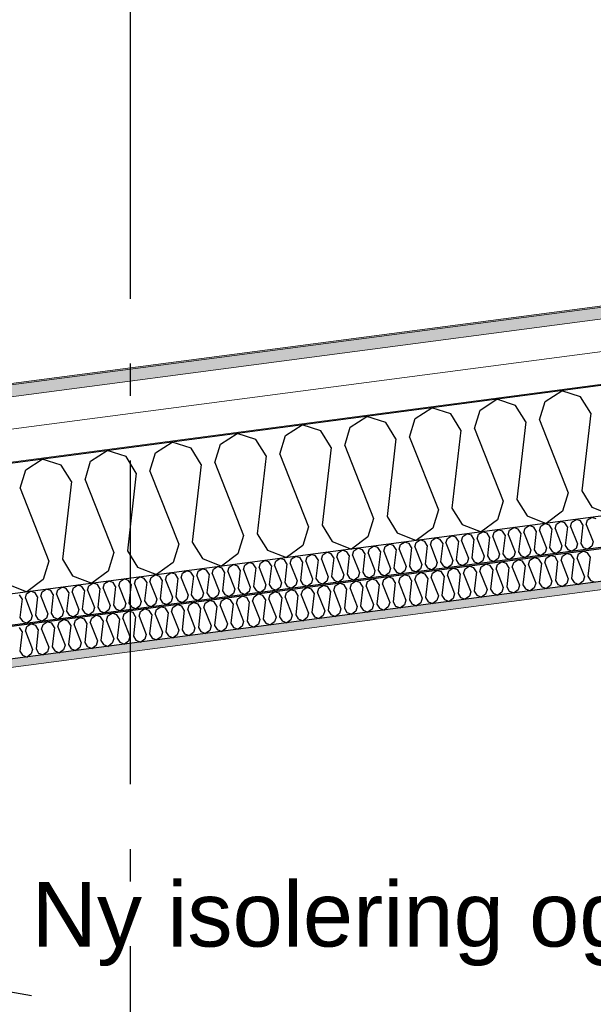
# Model space of a CAD drawing. Header units: millimetres. Extents: x -78869 to -55226, y -2070 to 13065.
# Tile 64 of 74: x -65244 to -64357, y 10025 to 11546. Entities that reach past the tile are written whole.
import ezdxf
from ezdxf.enums import TextEntityAlignment as Align

# ---------------------------------------------------------------- set-up
doc = ezdxf.new("R2010")
doc.units = ezdxf.units.MM
doc.header["$LTSCALE"] = 0.5
doc.header["$MEASUREMENT"] = 0
doc.linetypes.add('Akselinje', pattern=[1500, 1000, -200, 100, -200])
doc.linetypes.add('PLINE', pattern=[0])
doc.layers.add('236- Innvendig kledning og overflate(Nye konstruksjoner)', color=7, linetype='Continuous', lineweight=0)
doc.layers.add('262- Taktekking(Nye konstruksjoner)', color=7, linetype='Continuous', lineweight=0)
for name, color, linetype in [('256- Faste himlinger og overflatebehandling (Skravur)(Nye konstruksjoner)', 7, 'Continuous'), ('256- Faste himlinger og overflatebehandling(Nye konstruksjoner)', 7, 'Continuous'), ('261- Primærkonstruksjon (tak)', 7, 'Continuous'), ('261- Primærkonstruksjon (tak) (Skravur)', 7, 'Continuous'), ('262- Taktekking (Skravur)(Nye konstruksjoner)', 7, 'Continuous'), ('82-- Modullinjer', 7, 'Continuous'), ('832- Tekst bygning(Nye konstruksjoner)', 7, 'Continuous')]:
    doc.layers.add(name, color=color, linetype=linetype)
doc.styles.add('GENERATED_STYLE_1', font='arial.ttf')
doc.styles.add('GENERATED_STYLE_3', font='arial.ttf')
doc.dimstyles.new('GENERATED_STYLE__2', dxfattribs={"dimtxt": 0.18, "dimasz": 182.4, "dimexe": 0.18, "dimexo": 0.0625, "dimgap": 0, "dimtad": 0, "dimtih": 1, "dimtoh": 1, "dimdec": 4, "dimzin": 0, "dimdsep": 46, "dimcen": 0.09, "dimadec": 0, "dimazin": 0, "dimtfac": 1, "dimtdec": 4, "dimtmove": 0, "dimatfit": 3, "dimldrblk": 'ARROWHEAD_5', "dimfxl": 1, "dimtolj": 1, "dimtzin": 0, "dimarcsym": 0})

# ---------------------------------------------------------------- blocks, each defined once
blk = doc.blocks.new('*X5')
at = {"layer": '261- Primærkonstruksjon (tak) (Skravur)', "linetype": 'PLINE'}
for p, q in [((-64432, 10955.9), (-64406.3, 10972.5)), ((-64377.2, 10963.1), (-64406.3, 10972.5)), ((-64532.3, 10942.7), (-64506.6, 10959.3)), ((-64477.5, 10949.9), (-64506.6, 10959.3)), ((-64461.8, 10924.7), (-64477.5, 10949.9)), ((-64440.7, 10927.4), (-64432, 10955.9)), ((-64361.4, 10937.9), (-64377.2, 10963.1)), ((-64632.6, 10929.5), (-64606.9, 10946.1)), ((-64577.8, 10936.7), (-64606.9, 10946.1)), ((-64562.1, 10911.5), (-64577.8, 10936.7)), ((-64541, 10914.2), (-64532.3, 10942.7)), ((-64361.4, 10937.9), (-64375.2, 10817.7)), ((-64833.2, 10903.1), (-64807.5, 10919.7)), ((-64778.4, 10910.3), (-64807.5, 10919.7)), ((-64732.9, 10916.3), (-64707.2, 10932.9)), ((-64678.1, 10923.5), (-64707.2, 10932.9)), ((-64662.4, 10898.3), (-64678.1, 10923.5)), ((-64641.3, 10901), (-64632.6, 10929.5)), ((-64461.8, 10924.7), (-64475.5, 10804.5)), ((-64440.7, 10927.4), (-64396.3, 10815)), ((-64933.5, 10889.9), (-64907.8, 10906.5)), ((-64878.7, 10897.1), (-64907.8, 10906.5)), ((-64762.7, 10885), (-64778.4, 10910.3)), ((-64741.6, 10887.8), (-64732.9, 10916.3)), ((-64562.1, 10911.5), (-64575.8, 10791.3)), ((-64541, 10914.2), (-64496.6, 10801.7)), ((-65033.8, 10876.7), (-65008.1, 10893.2)), ((-64979, 10883.9), (-65008.1, 10893.2)), ((-64942.2, 10861.4), (-64933.5, 10889.9)), ((-64863, 10871.8), (-64878.7, 10897.1)), ((-64841.9, 10874.6), (-64833.2, 10903.1)), ((-64662.4, 10898.3), (-64676.1, 10778.1)), ((-64641.3, 10901), (-64596.9, 10788.5)), ((-65134.1, 10863.5), (-65108.5, 10880)), ((-65079.4, 10870.7), (-65108.5, 10880)), ((-65042.5, 10848.2), (-65033.8, 10876.7)), ((-64963.3, 10858.6), (-64979, 10883.9)), ((-64841.9, 10874.6), (-64797.5, 10762.1)), ((-64762.7, 10885), (-64776.4, 10764.9)), ((-64741.6, 10887.8), (-64697.2, 10775.3)), ((-65234.4, 10850.3), (-65208.8, 10866.8)), ((-65179.7, 10857.5), (-65208.8, 10866.8)), ((-65142.8, 10835), (-65134.1, 10863.5)), ((-65063.6, 10845.4), (-65079.4, 10870.7)), ((-64963.3, 10858.6), (-64977.1, 10738.5)), ((-64942.2, 10861.4), (-64897.8, 10748.9)), ((-64863, 10871.8), (-64876.7, 10751.7)), ((-65243.1, 10821.8), (-65234.4, 10850.3)), ((-65163.9, 10832.2), (-65179.7, 10857.5)), ((-65063.6, 10845.4), (-65077.4, 10725.3)), ((-65042.5, 10848.2), (-64998.1, 10735.7)), ((-65163.9, 10832.2), (-65177.7, 10712.1)), ((-65142.8, 10835), (-65098.4, 10722.5)), ((-65243.1, 10821.8), (-65198.7, 10709.3)), ((-64396.3, 10815), (-64405, 10786.5)), ((-64375.2, 10817.7), (-64359.5, 10792.5)), ((-64496.6, 10801.7), (-64505.3, 10773.3)), ((-64475.5, 10804.5), (-64459.8, 10779.3)), ((-64596.9, 10788.5), (-64605.6, 10760.1)), ((-64575.8, 10791.3), (-64560.1, 10766.1)), ((-64405, 10786.5), (-64430.4, 10767.6)), ((-64359.5, 10792.5), (-64330, 10780.8)), ((-64697.2, 10775.3), (-64705.9, 10746.9)), ((-64676.1, 10778.1), (-64660.4, 10752.9)), ((-64505.3, 10773.3), (-64530.7, 10754.4)), ((-64459.8, 10779.3), (-64430.4, 10767.6)), ((-64797.5, 10762.1), (-64806.2, 10733.7)), ((-64776.4, 10764.9), (-64760.7, 10739.7)), ((-64660.4, 10752.9), (-64631, 10741.2)), ((-64605.6, 10760.1), (-64631, 10741.2)), ((-64560.1, 10766.1), (-64530.7, 10754.4)), ((-64977.1, 10738.5), (-64961.3, 10713.2)), ((-64897.8, 10748.9), (-64906.5, 10720.5)), ((-64876.7, 10751.7), (-64861, 10726.4)), ((-64760.7, 10739.7), (-64731.3, 10728)), ((-64705.9, 10746.9), (-64731.3, 10728)), ((-65098.4, 10722.5), (-65107.1, 10694)), ((-65077.4, 10725.3), (-65061.6, 10700)), ((-64998.1, 10735.7), (-65006.8, 10707.2)), ((-64861, 10726.4), (-64831.6, 10714.8)), ((-64806.2, 10733.7), (-64831.6, 10714.8)), ((-65198.7, 10709.3), (-65207.4, 10680.8)), ((-65177.7, 10712.1), (-65161.9, 10686.8)), ((-65006.8, 10707.2), (-65032.2, 10688.4)), ((-64961.3, 10713.2), (-64931.9, 10701.6)), ((-64906.5, 10720.5), (-64931.9, 10701.6)), ((-65107.1, 10694), (-65132.5, 10675.1)), ((-65061.6, 10700), (-65032.2, 10688.4)), ((-65207.4, 10680.8), (-65232.8, 10661.9)), ((-65161.9, 10686.8), (-65132.5, 10675.1)), ((-65262.2, 10673.6), (-65232.8, 10661.9))]:
    blk.add_line(p, q, dxfattribs=at)
blk = doc.blocks.new('*X22')
at = {"layer": '256- Faste himlinger og overflatebehandling (Skravur)(Nye konstruksjoner)', "linetype": 'PLINE'}
for p, q in [((-64438.5, 10763.3), (-64432.4, 10767.3)), ((-64425.4, 10765.1), (-64432.4, 10767.3)), ((-64414.5, 10766.5), (-64408.3, 10770.5)), ((-64401.3, 10768.2), (-64408.3, 10770.5)), ((-64397.5, 10762.2), (-64401.3, 10768.2)), ((-64392.5, 10762.9), (-64390.4, 10769.7)), ((-64390.4, 10769.7), (-64384.2, 10773.7)), ((-64377.2, 10771.4), (-64384.2, 10773.7)), ((-64373.4, 10765.4), (-64377.2, 10771.4)), ((-64368.4, 10766), (-64366.3, 10772.9)), ((-64366.3, 10772.9), (-64360.1, 10776.8)), ((-64353.2, 10774.6), (-64360.1, 10776.8)), ((-64534.8, 10750.7), (-64528.7, 10754.6)), ((-64521.7, 10752.4), (-64528.7, 10754.6)), ((-64517.9, 10746.3), (-64521.7, 10752.4)), ((-64512.8, 10747), (-64510.7, 10753.8)), ((-64510.7, 10753.8), (-64504.6, 10757.8)), ((-64497.6, 10755.6), (-64504.6, 10757.8)), ((-64493.8, 10749.5), (-64497.6, 10755.6)), ((-64488.8, 10750.2), (-64486.7, 10757)), ((-64486.7, 10757), (-64480.5, 10761)), ((-64473.5, 10758.7), (-64480.5, 10761)), ((-64469.7, 10752.7), (-64473.5, 10758.7)), ((-64469.7, 10752.7), (-64473, 10723.8)), ((-64464.7, 10753.3), (-64462.6, 10760.2)), ((-64464.7, 10753.3), (-64454, 10726.3)), ((-64462.6, 10760.2), (-64456.4, 10764.2)), ((-64449.4, 10761.9), (-64456.4, 10764.2)), ((-64445.7, 10755.8), (-64449.4, 10761.9)), ((-64445.7, 10755.8), (-64449, 10727)), ((-64440.6, 10756.5), (-64438.5, 10763.3)), ((-64440.6, 10756.5), (-64430, 10729.5)), ((-64421.6, 10759), (-64425.4, 10765.1)), ((-64421.6, 10759), (-64424.9, 10730.2)), ((-64416.5, 10759.7), (-64414.5, 10766.5)), ((-64416.5, 10759.7), (-64405.9, 10732.7)), ((-64397.5, 10762.2), (-64400.8, 10733.4)), ((-64392.5, 10762.9), (-64381.8, 10735.9)), ((-64373.4, 10765.4), (-64376.7, 10736.5)), ((-64368.4, 10766), (-64357.7, 10739)), ((-64655.2, 10734.8), (-64649, 10738.8)), ((-64642, 10736.6), (-64649, 10738.8)), ((-64633.2, 10731.2), (-64631.1, 10738)), ((-64631.1, 10738), (-64624.9, 10742)), ((-64618, 10739.7), (-64624.9, 10742)), ((-64614.2, 10733.7), (-64618, 10739.7)), ((-64609.1, 10734.3), (-64607, 10741.2)), ((-64607, 10741.2), (-64600.9, 10745.1)), ((-64593.9, 10742.9), (-64600.9, 10745.1)), ((-64590.1, 10736.8), (-64593.9, 10742.9)), ((-64590.1, 10736.8), (-64593.4, 10708)), ((-64585.1, 10737.5), (-64583, 10744.3)), ((-64585.1, 10737.5), (-64574.4, 10710.5)), ((-64583, 10744.3), (-64576.8, 10748.3)), ((-64569.8, 10746.1), (-64576.8, 10748.3)), ((-64566, 10740), (-64569.8, 10746.1)), ((-64566, 10740), (-64569.3, 10711.2)), ((-64561, 10740.7), (-64558.9, 10747.5)), ((-64561, 10740.7), (-64550.3, 10713.7)), ((-64558.9, 10747.5), (-64552.7, 10751.5)), ((-64545.7, 10749.2), (-64552.7, 10751.5)), ((-64542, 10743.2), (-64545.7, 10749.2)), ((-64542, 10743.2), (-64545.3, 10714.3)), ((-64536.9, 10743.8), (-64534.8, 10750.7)), ((-64536.9, 10743.8), (-64526.2, 10716.8)), ((-64517.9, 10746.3), (-64521.2, 10717.5)), ((-64512.8, 10747), (-64502.2, 10720)), ((-64493.8, 10749.5), (-64497.1, 10720.7)), ((-64488.8, 10750.2), (-64478.1, 10723.2)), ((-64357.7, 10739), (-64359.8, 10732.2)), ((-64775.6, 10719), (-64769.4, 10723)), ((-64762.4, 10720.7), (-64769.4, 10723)), ((-64753.6, 10715.3), (-64751.5, 10722.1)), ((-64751.5, 10722.1), (-64745.3, 10726.1)), ((-64738.3, 10723.9), (-64745.3, 10726.1)), ((-64734.5, 10717.8), (-64738.3, 10723.9)), ((-64729.5, 10718.5), (-64727.4, 10725.3)), ((-64727.4, 10725.3), (-64721.2, 10729.3)), ((-64714.3, 10727), (-64721.2, 10729.3)), ((-64710.5, 10721), (-64714.3, 10727)), ((-64705.4, 10721.6), (-64703.3, 10728.5)), ((-64705.4, 10721.6), (-64694.8, 10694.7)), ((-64703.3, 10728.5), (-64697.2, 10732.5)), ((-64690.2, 10730.2), (-64697.2, 10732.5)), ((-64686.4, 10724.2), (-64690.2, 10730.2)), ((-64686.4, 10724.2), (-64689.7, 10695.3)), ((-64681.3, 10724.8), (-64679.3, 10731.7)), ((-64681.3, 10724.8), (-64670.7, 10697.8)), ((-64679.3, 10731.7), (-64673.1, 10735.6)), ((-64666.1, 10733.4), (-64673.1, 10735.6)), ((-64662.3, 10727.3), (-64666.1, 10733.4)), ((-64662.3, 10727.3), (-64665.6, 10698.5)), ((-64657.3, 10728), (-64655.2, 10734.8)), ((-64657.3, 10728), (-64646.6, 10701)), ((-64638.3, 10730.5), (-64642, 10736.6)), ((-64638.3, 10730.5), (-64641.6, 10701.7)), ((-64633.2, 10731.2), (-64622.5, 10704.2)), ((-64614.2, 10733.7), (-64617.5, 10704.8)), ((-64609.1, 10734.3), (-64598.5, 10707.3)), ((-64478.1, 10723.2), (-64480.2, 10716.3)), ((-64473, 10723.8), (-64469.3, 10717.8)), ((-64454, 10726.3), (-64456.1, 10719.5)), ((-64449, 10727), (-64445.2, 10721)), ((-64432, 10722.7), (-64438.1, 10718.1)), ((-64430, 10729.5), (-64432, 10722.7)), ((-64424.9, 10730.2), (-64421.1, 10724.1)), ((-64421.1, 10724.1), (-64414.1, 10721.3)), ((-64408, 10725.9), (-64414.1, 10721.3)), ((-64405.9, 10732.7), (-64408, 10725.9)), ((-64400.8, 10733.4), (-64397, 10727.3)), ((-64397, 10727.3), (-64390, 10724.5)), ((-64383.9, 10729), (-64390, 10724.5)), ((-64381.8, 10735.9), (-64383.9, 10729)), ((-64376.7, 10736.5), (-64373, 10730.5)), ((-64373, 10730.5), (-64365.9, 10727.7)), ((-64359.8, 10732.2), (-64365.9, 10727.7)), ((-64895.9, 10703.1), (-64889.8, 10707.1)), ((-64882.8, 10704.9), (-64889.8, 10707.1)), ((-64873.9, 10699.5), (-64871.8, 10706.3)), ((-64871.8, 10706.3), (-64865.7, 10710.3)), ((-64858.7, 10708), (-64865.7, 10710.3)), ((-64854.9, 10702), (-64858.7, 10708)), ((-64849.9, 10702.6), (-64847.8, 10709.5)), ((-64847.8, 10709.5), (-64841.6, 10713.4)), ((-64834.6, 10711.2), (-64841.6, 10713.4)), ((-64830.8, 10705.1), (-64834.6, 10711.2)), ((-64825.8, 10705.8), (-64823.7, 10712.6)), ((-64823.7, 10712.6), (-64817.5, 10716.6)), ((-64810.6, 10714.4), (-64817.5, 10716.6)), ((-64806.8, 10708.3), (-64810.6, 10714.4)), ((-64806.8, 10708.3), (-64810.1, 10679.5)), ((-64801.7, 10709), (-64799.6, 10715.8)), ((-64801.7, 10709), (-64791.1, 10682)), ((-64799.6, 10715.8), (-64793.5, 10719.8)), ((-64786.5, 10717.5), (-64793.5, 10719.8)), ((-64782.7, 10711.5), (-64786.5, 10717.5)), ((-64782.7, 10711.5), (-64786, 10682.6)), ((-64777.6, 10712.1), (-64775.6, 10719)), ((-64777.6, 10712.1), (-64767, 10685.1)), ((-64758.6, 10714.6), (-64762.4, 10720.7)), ((-64758.6, 10714.6), (-64761.9, 10685.8)), ((-64753.6, 10715.3), (-64742.9, 10688.3)), ((-64734.5, 10717.8), (-64737.9, 10689)), ((-64729.5, 10718.5), (-64718.8, 10691.5)), ((-64710.5, 10721), (-64713.8, 10692.1)), ((-64598.5, 10707.3), (-64600.6, 10700.5)), ((-64593.4, 10708), (-64589.6, 10701.9)), ((-64574.4, 10710.5), (-64576.5, 10703.7)), ((-64569.3, 10711.2), (-64565.6, 10705.1)), ((-64552.4, 10706.8), (-64558.5, 10702.3)), ((-64550.3, 10713.7), (-64552.4, 10706.8)), ((-64545.3, 10714.3), (-64541.5, 10708.3)), ((-64541.5, 10708.3), (-64534.4, 10705.5)), ((-64528.3, 10710), (-64534.4, 10705.5)), ((-64526.2, 10716.8), (-64528.3, 10710)), ((-64521.2, 10717.5), (-64517.4, 10711.4)), ((-64517.4, 10711.4), (-64510.4, 10708.6)), ((-64504.3, 10713.2), (-64510.4, 10708.6)), ((-64502.2, 10720), (-64504.3, 10713.2)), ((-64497.1, 10720.7), (-64493.3, 10714.6)), ((-64493.3, 10714.6), (-64486.3, 10711.8)), ((-64480.2, 10716.3), (-64486.3, 10711.8)), ((-64469.3, 10717.8), (-64462.2, 10715)), ((-64456.1, 10719.5), (-64462.2, 10715)), ((-64445.2, 10721), (-64438.1, 10718.1)), ((-65016.3, 10687.3), (-65010.1, 10691.3)), ((-65003.1, 10689), (-65010.1, 10691.3)), ((-64992.2, 10690.5), (-64986.1, 10694.4)), ((-64979.1, 10692.2), (-64986.1, 10694.4)), ((-64975.3, 10686.1), (-64979.1, 10692.2)), ((-64970.2, 10686.8), (-64968.1, 10693.6)), ((-64968.1, 10693.6), (-64962, 10697.6)), ((-64955, 10695.4), (-64962, 10697.6)), ((-64951.2, 10689.3), (-64955, 10695.4)), ((-64946.2, 10690), (-64944.1, 10696.8)), ((-64944.1, 10696.8), (-64937.9, 10700.8)), ((-64930.9, 10698.5), (-64937.9, 10700.8)), ((-64927.1, 10692.5), (-64930.9, 10698.5)), ((-64927.1, 10692.5), (-64930.4, 10663.6)), ((-64922.1, 10693.1), (-64920, 10700)), ((-64922.1, 10693.1), (-64911.4, 10666.1)), ((-64920, 10700), (-64913.8, 10703.9)), ((-64906.8, 10701.7), (-64913.8, 10703.9)), ((-64903.1, 10695.6), (-64906.8, 10701.7)), ((-64903.1, 10695.6), (-64906.4, 10666.8)), ((-64898, 10696.3), (-64895.9, 10703.1)), ((-64898, 10696.3), (-64887.4, 10669.3)), ((-64879, 10698.8), (-64882.8, 10704.9)), ((-64879, 10698.8), (-64882.3, 10670)), ((-64873.9, 10699.5), (-64863.3, 10672.5)), ((-64854.9, 10702), (-64858.2, 10673.1)), ((-64849.9, 10702.6), (-64839.2, 10675.6)), ((-64830.8, 10705.1), (-64834.1, 10676.3)), ((-64825.8, 10705.8), (-64815.1, 10678.8)), ((-64718.8, 10691.5), (-64720.9, 10684.7)), ((-64713.8, 10692.1), (-64710, 10686.1)), ((-64694.8, 10694.7), (-64696.8, 10687.8)), ((-64689.7, 10695.3), (-64685.9, 10689.3)), ((-64672.8, 10691), (-64678.9, 10686.5)), ((-64670.7, 10697.8), (-64672.8, 10691)), ((-64665.6, 10698.5), (-64661.8, 10692.4)), ((-64661.8, 10692.4), (-64654.8, 10689.6)), ((-64648.7, 10694.2), (-64654.8, 10689.6)), ((-64646.6, 10701), (-64648.7, 10694.2)), ((-64641.6, 10701.7), (-64637.8, 10695.6)), ((-64637.8, 10695.6), (-64630.7, 10692.8)), ((-64624.6, 10697.3), (-64630.7, 10692.8)), ((-64622.5, 10704.2), (-64624.6, 10697.3)), ((-64617.5, 10704.8), (-64613.7, 10698.8)), ((-64613.7, 10698.8), (-64606.6, 10696)), ((-64600.6, 10700.5), (-64606.6, 10696)), ((-64589.6, 10701.9), (-64582.6, 10699.1)), ((-64576.5, 10703.7), (-64582.6, 10699.1)), ((-64565.6, 10705.1), (-64558.5, 10702.3)), ((-65112.6, 10674.6), (-65106.4, 10678.6)), ((-65099.4, 10676.3), (-65106.4, 10678.6)), ((-65095.7, 10670.3), (-65099.4, 10676.3)), ((-65090.6, 10670.9), (-65088.5, 10677.8)), ((-65088.5, 10677.8), (-65082.3, 10681.8)), ((-65075.4, 10679.5), (-65082.3, 10681.8)), ((-65071.6, 10673.4), (-65075.4, 10679.5)), ((-65066.5, 10674.1), (-65064.4, 10680.9)), ((-65064.4, 10680.9), (-65058.3, 10684.9)), ((-65051.3, 10682.7), (-65058.3, 10684.9)), ((-65047.5, 10676.6), (-65051.3, 10682.7)), ((-65047.5, 10676.6), (-65050.8, 10647.8)), ((-65042.4, 10677.3), (-65040.4, 10684.1)), ((-65042.4, 10677.3), (-65031.8, 10650.3)), ((-65040.4, 10684.1), (-65034.2, 10688.1)), ((-65027.2, 10685.8), (-65034.2, 10688.1)), ((-65023.4, 10679.8), (-65027.2, 10685.8)), ((-65023.4, 10679.8), (-65026.7, 10650.9)), ((-65018.4, 10680.4), (-65016.3, 10687.3)), ((-65018.4, 10680.4), (-65007.7, 10653.5)), ((-64999.4, 10683), (-65003.1, 10689)), ((-64999.4, 10683), (-65002.7, 10654.1)), ((-64994.3, 10683.6), (-64992.2, 10690.5)), ((-64994.3, 10683.6), (-64983.6, 10656.6)), ((-64975.3, 10686.1), (-64978.6, 10657.3)), ((-64970.2, 10686.8), (-64959.6, 10659.8)), ((-64951.2, 10689.3), (-64954.5, 10660.5)), ((-64946.2, 10690), (-64935.5, 10663)), ((-64834.1, 10676.3), (-64830.4, 10670.2)), ((-64815.1, 10678.8), (-64817.2, 10672)), ((-64810.1, 10679.5), (-64806.3, 10673.4)), ((-64791.1, 10682), (-64793.1, 10675.1)), ((-64786, 10682.6), (-64782.2, 10676.6)), ((-64782.2, 10676.6), (-64775.2, 10673.8)), ((-64769.1, 10678.3), (-64775.2, 10673.8)), ((-64767, 10685.1), (-64769.1, 10678.3)), ((-64761.9, 10685.8), (-64758.1, 10679.8)), ((-64758.1, 10679.8), (-64751.1, 10676.9)), ((-64745, 10681.5), (-64751.1, 10676.9)), ((-64742.9, 10688.3), (-64745, 10681.5)), ((-64737.9, 10689), (-64734.1, 10682.9)), ((-64734.1, 10682.9), (-64727, 10680.1)), ((-64720.9, 10684.7), (-64727, 10680.1)), ((-64710, 10686.1), (-64702.9, 10683.3)), ((-64696.8, 10687.8), (-64702.9, 10683.3)), ((-64685.9, 10689.3), (-64678.9, 10686.5)), ((-65233, 10658.8), (-65226.8, 10662.7)), ((-65219.8, 10660.5), (-65226.8, 10662.7)), ((-65211, 10655.1), (-65208.9, 10661.9)), ((-65208.9, 10661.9), (-65202.7, 10665.9)), ((-65195.7, 10663.7), (-65202.7, 10665.9)), ((-65191.9, 10657.6), (-65195.7, 10663.7)), ((-65186.9, 10658.3), (-65184.8, 10665.1)), ((-65184.8, 10665.1), (-65178.6, 10669.1)), ((-65171.7, 10666.8), (-65178.6, 10669.1)), ((-65167.9, 10660.8), (-65171.7, 10666.8)), ((-65167.9, 10660.8), (-65171.2, 10631.9)), ((-65162.8, 10661.4), (-65160.7, 10668.3)), ((-65162.8, 10661.4), (-65152.2, 10634.4)), ((-65160.7, 10668.3), (-65154.6, 10672.2)), ((-65147.6, 10670), (-65154.6, 10672.2)), ((-65143.8, 10663.9), (-65147.6, 10670)), ((-65143.8, 10663.9), (-65147.1, 10635.1)), ((-65138.7, 10664.6), (-65136.7, 10671.4)), ((-65138.7, 10664.6), (-65128.1, 10637.6)), ((-65136.7, 10671.4), (-65130.5, 10675.4)), ((-65123.5, 10673.2), (-65130.5, 10675.4)), ((-65119.7, 10667.1), (-65123.5, 10673.2)), ((-65119.7, 10667.1), (-65123, 10638.3)), ((-65114.7, 10667.8), (-65112.6, 10674.6)), ((-65114.7, 10667.8), (-65104, 10640.8)), ((-65095.7, 10670.3), (-65099, 10641.4)), ((-65090.6, 10670.9), (-65079.9, 10643.9)), ((-65071.6, 10673.4), (-65074.9, 10644.6)), ((-65066.5, 10674.1), (-65055.9, 10647.1)), ((-64935.5, 10663), (-64937.6, 10656.1)), ((-64930.4, 10663.6), (-64926.7, 10657.6)), ((-64911.4, 10666.1), (-64913.5, 10659.3)), ((-64906.4, 10666.8), (-64902.6, 10660.7)), ((-64902.6, 10660.7), (-64895.5, 10657.9)), ((-64889.4, 10662.5), (-64895.5, 10657.9)), ((-64887.4, 10669.3), (-64889.4, 10662.5)), ((-64882.3, 10670), (-64878.5, 10663.9)), ((-64878.5, 10663.9), (-64871.5, 10661.1)), ((-64865.4, 10665.6), (-64871.5, 10661.1)), ((-64863.3, 10672.5), (-64865.4, 10665.6)), ((-64858.2, 10673.1), (-64854.4, 10667.1)), ((-64854.4, 10667.1), (-64847.4, 10664.3)), ((-64841.3, 10668.8), (-64847.4, 10664.3)), ((-64839.2, 10675.6), (-64841.3, 10668.8)), ((-64830.4, 10670.2), (-64823.3, 10667.4)), ((-64817.2, 10672), (-64823.3, 10667.4)), ((-64806.3, 10673.4), (-64799.2, 10670.6)), ((-64793.1, 10675.1), (-64799.2, 10670.6)), ((-65240.1, 10651.3), (-65243.9, 10657.3)), ((-65240.1, 10651.3), (-65243.4, 10622.4)), ((-65235, 10651.9), (-65233, 10658.8)), ((-65235, 10651.9), (-65224.4, 10624.9)), ((-65216, 10654.4), (-65219.8, 10660.5)), ((-65216, 10654.4), (-65219.3, 10625.6)), ((-65211, 10655.1), (-65200.3, 10628.1)), ((-65191.9, 10657.6), (-65195.3, 10628.8)), ((-65186.9, 10658.3), (-65176.2, 10631.3)), ((-65055.9, 10647.1), (-65058, 10640.3)), ((-65050.8, 10647.8), (-65047, 10641.7)), ((-65031.8, 10650.3), (-65033.9, 10643.4)), ((-65026.7, 10650.9), (-65023, 10644.9)), ((-65009.8, 10646.6), (-65015.9, 10642.1)), ((-65007.7, 10653.5), (-65009.8, 10646.6)), ((-65002.7, 10654.1), (-64998.9, 10648.1)), ((-64998.9, 10648.1), (-64991.8, 10645.3)), ((-64985.7, 10649.8), (-64991.8, 10645.3)), ((-64983.6, 10656.6), (-64985.7, 10649.8)), ((-64978.6, 10657.3), (-64974.8, 10651.2)), ((-64974.8, 10651.2), (-64967.7, 10648.4)), ((-64961.7, 10653), (-64967.7, 10648.4)), ((-64959.6, 10659.8), (-64961.7, 10653)), ((-64954.5, 10660.5), (-64950.7, 10654.4)), ((-64950.7, 10654.4), (-64943.7, 10651.6)), ((-64937.6, 10656.1), (-64943.7, 10651.6)), ((-64926.7, 10657.6), (-64919.6, 10654.8)), ((-64913.5, 10659.3), (-64919.6, 10654.8)), ((-65176.2, 10631.3), (-65178.3, 10624.4)), ((-65171.2, 10631.9), (-65167.4, 10625.9)), ((-65152.2, 10634.4), (-65154.2, 10627.6)), ((-65147.1, 10635.1), (-65143.3, 10629)), ((-65130.2, 10630.8), (-65136.3, 10626.2)), ((-65128.1, 10637.6), (-65130.2, 10630.8)), ((-65123, 10638.3), (-65119.2, 10632.2)), ((-65119.2, 10632.2), (-65112.2, 10629.4)), ((-65106.1, 10633.9), (-65112.2, 10629.4)), ((-65104, 10640.8), (-65106.1, 10633.9)), ((-65099, 10641.4), (-65095.2, 10635.4)), ((-65095.2, 10635.4), (-65088.1, 10632.6)), ((-65082, 10637.1), (-65088.1, 10632.6)), ((-65079.9, 10643.9), (-65082, 10637.1)), ((-65074.9, 10644.6), (-65071.1, 10638.5)), ((-65071.1, 10638.5), (-65064, 10635.7)), ((-65058, 10640.3), (-65064, 10635.7)), ((-65047, 10641.7), (-65040, 10638.9)), ((-65033.9, 10643.4), (-65040, 10638.9)), ((-65023, 10644.9), (-65015.9, 10642.1)), ((-65243.4, 10622.4), (-65239.6, 10616.4)), ((-65239.6, 10616.4), (-65232.6, 10613.6)), ((-65226.5, 10618.1), (-65232.6, 10613.6)), ((-65224.4, 10624.9), (-65226.5, 10618.1)), ((-65219.3, 10625.6), (-65215.5, 10619.5)), ((-65215.5, 10619.5), (-65208.5, 10616.7)), ((-65202.4, 10621.3), (-65208.5, 10616.7)), ((-65200.3, 10628.1), (-65202.4, 10621.3)), ((-65195.3, 10628.8), (-65191.5, 10622.7)), ((-65191.5, 10622.7), (-65184.4, 10619.9)), ((-65178.3, 10624.4), (-65184.4, 10619.9)), ((-65167.4, 10625.9), (-65160.3, 10623.1)), ((-65154.2, 10627.6), (-65160.3, 10623.1)), ((-65143.3, 10629), (-65136.3, 10626.2))]:
    blk.add_line(p, q, dxfattribs=at)
blk = doc.blocks.new('*X24')
at = {"layer": '256- Faste himlinger og overflatebehandling (Skravur)(Nye konstruksjoner)', "linetype": 'PLINE'}
for p, q in [((-64380.1, 10720.5), (-64373.7, 10724.6)), ((-64366.4, 10722.3), (-64373.7, 10724.6)), ((-64362.5, 10716), (-64366.4, 10722.3)), ((-64505.5, 10704), (-64499.1, 10708.1)), ((-64491.8, 10705.8), (-64499.1, 10708.1)), ((-64482.6, 10700.2), (-64480.4, 10707.3)), ((-64480.4, 10707.3), (-64474, 10711.4)), ((-64466.7, 10709.1), (-64474, 10711.4)), ((-64462.8, 10702.8), (-64466.7, 10709.1)), ((-64457.5, 10703.5), (-64455.3, 10710.6)), ((-64455.3, 10710.6), (-64448.9, 10714.7)), ((-64441.6, 10712.4), (-64448.9, 10714.7)), ((-64437.7, 10706.1), (-64441.6, 10712.4)), ((-64432.4, 10706.8), (-64430.2, 10713.9)), ((-64432.4, 10706.8), (-64421.3, 10678.6)), ((-64430.2, 10713.9), (-64423.8, 10718)), ((-64416.6, 10715.7), (-64423.8, 10718)), ((-64412.6, 10709.4), (-64416.6, 10715.7)), ((-64412.6, 10709.4), (-64416.1, 10679.3)), ((-64407.3, 10710.1), (-64405.2, 10717.2)), ((-64407.3, 10710.1), (-64396.2, 10681.9)), ((-64405.2, 10717.2), (-64398.8, 10721.3)), ((-64391.5, 10719), (-64398.8, 10721.3)), ((-64387.5, 10712.7), (-64391.5, 10719)), ((-64387.5, 10712.7), (-64391, 10682.6)), ((-64382.3, 10713.4), (-64380.1, 10720.5)), ((-64382.3, 10713.4), (-64371.2, 10685.2)), ((-64362.5, 10716), (-64365.9, 10685.9)), ((-64630.9, 10687.5), (-64624.4, 10691.6)), ((-64617.2, 10689.3), (-64624.4, 10691.6)), ((-64605.8, 10690.8), (-64599.4, 10694.9)), ((-64592.1, 10692.6), (-64599.4, 10694.9)), ((-64588.1, 10686.3), (-64592.1, 10692.6)), ((-64582.9, 10686.9), (-64580.7, 10694.1)), ((-64580.7, 10694.1), (-64574.3, 10698.2)), ((-64567, 10695.9), (-64574.3, 10698.2)), ((-64563.1, 10689.6), (-64567, 10695.9)), ((-64557.8, 10690.2), (-64555.6, 10697.4)), ((-64555.6, 10697.4), (-64549.2, 10701.5)), ((-64541.9, 10699.2), (-64549.2, 10701.5)), ((-64538, 10692.9), (-64541.9, 10699.2)), ((-64538, 10692.9), (-64541.4, 10662.8)), ((-64532.7, 10693.5), (-64530.6, 10700.7)), ((-64532.7, 10693.5), (-64521.6, 10665.4)), ((-64530.6, 10700.7), (-64524.1, 10704.8)), ((-64516.9, 10702.5), (-64524.1, 10704.8)), ((-64512.9, 10696.2), (-64516.9, 10702.5)), ((-64512.9, 10696.2), (-64516.4, 10666.1)), ((-64507.7, 10696.9), (-64505.5, 10704)), ((-64507.7, 10696.9), (-64496.6, 10668.7)), ((-64487.8, 10699.5), (-64491.8, 10705.8)), ((-64487.8, 10699.5), (-64491.3, 10669.4)), ((-64482.6, 10700.2), (-64471.5, 10672)), ((-64462.8, 10702.8), (-64466.2, 10672.7)), ((-64457.5, 10703.5), (-64446.4, 10675.3)), ((-64437.7, 10706.1), (-64441.1, 10676)), ((-64731.2, 10674.3), (-64724.7, 10678.4)), ((-64717.5, 10676.1), (-64724.7, 10678.4)), ((-64713.5, 10669.7), (-64717.5, 10676.1)), ((-64708.3, 10670.4), (-64706.1, 10677.6)), ((-64706.1, 10677.6), (-64699.7, 10681.7)), ((-64692.4, 10679.4), (-64699.7, 10681.7)), ((-64688.5, 10673), (-64692.4, 10679.4)), ((-64683.2, 10673.7), (-64681, 10680.9)), ((-64681, 10680.9), (-64674.6, 10685)), ((-64667.3, 10682.7), (-64674.6, 10685)), ((-64663.4, 10676.3), (-64667.3, 10682.7)), ((-64663.4, 10676.3), (-64666.8, 10646.3)), ((-64658.1, 10677), (-64655.9, 10684.2)), ((-64658.1, 10677), (-64647, 10648.9)), ((-64655.9, 10684.2), (-64649.5, 10688.3)), ((-64642.2, 10686), (-64649.5, 10688.3)), ((-64638.3, 10679.6), (-64642.2, 10686)), ((-64638.3, 10679.6), (-64641.7, 10649.6)), ((-64633, 10680.3), (-64630.9, 10687.5)), ((-64633, 10680.3), (-64621.9, 10652.2)), ((-64613.2, 10683), (-64617.2, 10689.3)), ((-64613.2, 10683), (-64616.7, 10652.9)), ((-64608, 10683.6), (-64605.8, 10690.8)), ((-64608, 10683.6), (-64596.9, 10655.5)), ((-64588.1, 10686.3), (-64591.6, 10656.2)), ((-64582.9, 10686.9), (-64571.8, 10658.8)), ((-64563.1, 10689.6), (-64566.5, 10659.5)), ((-64557.8, 10690.2), (-64546.7, 10662.1)), ((-64441.1, 10676), (-64437.2, 10669.7)), ((-64421.3, 10678.6), (-64423.5, 10671.5)), ((-64416.1, 10679.3), (-64412.1, 10673)), ((-64396.2, 10681.9), (-64398.4, 10674.8)), ((-64391, 10682.6), (-64387, 10676.3)), ((-64387, 10676.3), (-64379.7, 10673.4)), ((-64373.3, 10678.1), (-64379.7, 10673.4)), ((-64371.2, 10685.2), (-64373.3, 10678.1)), ((-64365.9, 10685.9), (-64362, 10679.6)), ((-64362, 10679.6), (-64354.6, 10676.7)), ((-64856.6, 10657.7), (-64850.1, 10661.9)), ((-64842.9, 10659.6), (-64850.1, 10661.9)), ((-64833.6, 10653.9), (-64831.5, 10661)), ((-64831.5, 10661), (-64825.1, 10665.2)), ((-64817.8, 10662.9), (-64825.1, 10665.2)), ((-64813.8, 10656.5), (-64817.8, 10662.9)), ((-64808.6, 10657.2), (-64806.4, 10664.4)), ((-64806.4, 10664.4), (-64800, 10668.5)), ((-64792.7, 10666.2), (-64800, 10668.5)), ((-64788.8, 10659.8), (-64792.7, 10666.2)), ((-64783.5, 10660.5), (-64781.3, 10667.7)), ((-64783.5, 10660.5), (-64772.4, 10632.4)), ((-64781.3, 10667.7), (-64774.9, 10671.8)), ((-64767.6, 10669.5), (-64774.9, 10671.8)), ((-64763.7, 10663.1), (-64767.6, 10669.5)), ((-64763.7, 10663.1), (-64767.1, 10633.1)), ((-64758.4, 10663.8), (-64756.2, 10671)), ((-64758.4, 10663.8), (-64747.3, 10635.7)), ((-64756.2, 10671), (-64749.8, 10675.1)), ((-64742.5, 10672.8), (-64749.8, 10675.1)), ((-64738.6, 10666.4), (-64742.5, 10672.8)), ((-64738.6, 10666.4), (-64742, 10636.4)), ((-64733.3, 10667.1), (-64731.2, 10674.3)), ((-64733.3, 10667.1), (-64722.2, 10639)), ((-64713.5, 10669.7), (-64717, 10639.7)), ((-64708.3, 10670.4), (-64697.2, 10642.3)), ((-64688.5, 10673), (-64691.9, 10643)), ((-64683.2, 10673.7), (-64672.1, 10645.6)), ((-64546.7, 10662.1), (-64548.9, 10655)), ((-64541.4, 10662.8), (-64537.5, 10656.5)), ((-64521.6, 10665.4), (-64523.8, 10658.3)), ((-64516.4, 10666.1), (-64512.4, 10659.8)), ((-64498.7, 10661.6), (-64505.1, 10656.9)), ((-64496.6, 10668.7), (-64498.7, 10661.6)), ((-64491.3, 10669.4), (-64487.3, 10663.1)), ((-64487.3, 10663.1), (-64480, 10660.2)), ((-64473.6, 10664.9), (-64480, 10660.2)), ((-64471.5, 10672), (-64473.6, 10664.9)), ((-64466.2, 10672.7), (-64462.3, 10666.4)), ((-64462.3, 10666.4), (-64454.9, 10663.5)), ((-64448.6, 10668.2), (-64454.9, 10663.5)), ((-64446.4, 10675.3), (-64448.6, 10668.2)), ((-64437.2, 10669.7), (-64429.8, 10666.8)), ((-64423.5, 10671.5), (-64429.8, 10666.8)), ((-64412.1, 10673), (-64404.8, 10670.1)), ((-64398.4, 10674.8), (-64404.8, 10670.1)), ((-64981.9, 10641.2), (-64975.5, 10645.4)), ((-64968.2, 10643), (-64975.5, 10645.4)), ((-64956.9, 10644.5), (-64950.4, 10648.7)), ((-64943.2, 10646.3), (-64950.4, 10648.7)), ((-64939.2, 10640), (-64943.2, 10646.3)), ((-64934, 10640.7), (-64931.8, 10647.8)), ((-64931.8, 10647.8), (-64925.4, 10652)), ((-64918.1, 10649.6), (-64925.4, 10652)), ((-64914.1, 10643.3), (-64918.1, 10649.6)), ((-64908.9, 10644), (-64906.7, 10651.1)), ((-64906.7, 10651.1), (-64900.3, 10655.3)), ((-64893, 10652.9), (-64900.3, 10655.3)), ((-64889.1, 10646.6), (-64893, 10652.9)), ((-64889.1, 10646.6), (-64892.5, 10616.6)), ((-64883.8, 10647.3), (-64881.6, 10654.4)), ((-64883.8, 10647.3), (-64872.7, 10619.2)), ((-64881.6, 10654.4), (-64875.2, 10658.6)), ((-64867.9, 10656.2), (-64875.2, 10658.6)), ((-64864, 10649.9), (-64867.9, 10656.2)), ((-64864, 10649.9), (-64867.4, 10619.9)), ((-64858.7, 10650.6), (-64856.6, 10657.7)), ((-64858.7, 10650.6), (-64847.6, 10622.5)), ((-64838.9, 10653.2), (-64842.9, 10659.6)), ((-64838.9, 10653.2), (-64842.4, 10623.2)), ((-64833.6, 10653.9), (-64822.5, 10625.8)), ((-64813.8, 10656.5), (-64817.3, 10626.5)), ((-64808.6, 10657.2), (-64797.5, 10629.1)), ((-64788.8, 10659.8), (-64792.2, 10629.8)), ((-64672.1, 10645.6), (-64674.3, 10638.5)), ((-64666.8, 10646.3), (-64662.9, 10640)), ((-64647, 10648.9), (-64649.2, 10641.8)), ((-64641.7, 10649.6), (-64637.8, 10643.3)), ((-64621.9, 10652.2), (-64624.1, 10645.1)), ((-64616.7, 10652.9), (-64612.7, 10646.6)), ((-64612.7, 10646.6), (-64605.4, 10643.7)), ((-64599, 10648.4), (-64605.4, 10643.7)), ((-64596.9, 10655.5), (-64599, 10648.4)), ((-64591.6, 10656.2), (-64587.6, 10649.9)), ((-64587.6, 10649.9), (-64580.3, 10647)), ((-64574, 10651.7), (-64580.3, 10647)), ((-64571.8, 10658.8), (-64574, 10651.7)), ((-64566.5, 10659.5), (-64562.6, 10653.2)), ((-64562.6, 10653.2), (-64555.2, 10650.3)), ((-64548.9, 10655), (-64555.2, 10650.3)), ((-64537.5, 10656.5), (-64530.1, 10653.6)), ((-64523.8, 10658.3), (-64530.1, 10653.6)), ((-64512.4, 10659.8), (-64505.1, 10656.9)), ((-65082.2, 10628), (-65075.8, 10632.2)), ((-65068.5, 10629.8), (-65075.8, 10632.2)), ((-65059.3, 10624.2), (-65057.2, 10631.3)), ((-65057.2, 10631.3), (-65050.7, 10635.5)), ((-65043.5, 10633.1), (-65050.7, 10635.5)), ((-65039.5, 10626.8), (-65043.5, 10633.1)), ((-65034.3, 10627.5), (-65032.1, 10634.6)), ((-65032.1, 10634.6), (-65025.7, 10638.8)), ((-65018.4, 10636.4), (-65025.7, 10638.8)), ((-65014.5, 10630.1), (-65018.4, 10636.4)), ((-65014.5, 10630.1), (-65017.9, 10600.1)), ((-65009.2, 10630.8), (-65007, 10637.9)), ((-65009.2, 10630.8), (-64998.1, 10602.7)), ((-65007, 10637.9), (-65000.6, 10642.1)), ((-64993.3, 10639.7), (-65000.6, 10642.1)), ((-64989.4, 10633.4), (-64993.3, 10639.7)), ((-64989.4, 10633.4), (-64992.8, 10603.4)), ((-64984.1, 10634.1), (-64981.9, 10641.2)), ((-64984.1, 10634.1), (-64973, 10606)), ((-64964.3, 10636.7), (-64968.2, 10643)), ((-64964.3, 10636.7), (-64967.7, 10606.7)), ((-64959, 10637.4), (-64956.9, 10644.5)), ((-64959, 10637.4), (-64947.9, 10609.3)), ((-64939.2, 10640), (-64942.7, 10610)), ((-64934, 10640.7), (-64922.9, 10612.6)), ((-64914.1, 10643.3), (-64917.6, 10613.3)), ((-64908.9, 10644), (-64897.8, 10615.9)), ((-64772.4, 10632.4), (-64774.6, 10625.3)), ((-64767.1, 10633.1), (-64763.2, 10626.8)), ((-64747.3, 10635.7), (-64749.5, 10628.6)), ((-64742, 10636.4), (-64738.1, 10630.1)), ((-64724.4, 10631.9), (-64730.8, 10627.2)), ((-64722.2, 10639), (-64724.4, 10631.9)), ((-64717, 10639.7), (-64713, 10633.4)), ((-64713, 10633.4), (-64705.7, 10630.5)), ((-64699.3, 10635.2), (-64705.7, 10630.5)), ((-64697.2, 10642.3), (-64699.3, 10635.2)), ((-64691.9, 10643), (-64688, 10636.7)), ((-64688, 10636.7), (-64680.6, 10633.8)), ((-64674.3, 10638.5), (-64680.6, 10633.8)), ((-64662.9, 10640), (-64655.5, 10637.1)), ((-64649.2, 10641.8), (-64655.5, 10637.1)), ((-64637.8, 10643.3), (-64630.5, 10640.4)), ((-64624.1, 10645.1), (-64630.5, 10640.4)), ((-65207.6, 10611.5), (-65201.2, 10615.7)), ((-65193.9, 10613.3), (-65201.2, 10615.7)), ((-65182.5, 10614.8), (-65176.1, 10619)), ((-65168.9, 10616.6), (-65176.1, 10619)), ((-65164.9, 10610.3), (-65168.9, 10616.6)), ((-65159.6, 10611), (-65157.5, 10618.1)), ((-65157.5, 10618.1), (-65151, 10622.3)), ((-65143.8, 10619.9), (-65151, 10622.3)), ((-65139.8, 10613.6), (-65143.8, 10619.9)), ((-65134.6, 10614.3), (-65132.4, 10621.4)), ((-65132.4, 10621.4), (-65126, 10625.6)), ((-65118.7, 10623.2), (-65126, 10625.6)), ((-65114.8, 10616.9), (-65118.7, 10623.2)), ((-65114.8, 10616.9), (-65118.2, 10586.9)), ((-65109.5, 10617.6), (-65107.3, 10624.7)), ((-65109.5, 10617.6), (-65098.4, 10589.5)), ((-65107.3, 10624.7), (-65100.9, 10628.9)), ((-65093.6, 10626.5), (-65100.9, 10628.9)), ((-65089.7, 10620.2), (-65093.6, 10626.5)), ((-65089.7, 10620.2), (-65093.1, 10590.2)), ((-65084.4, 10620.9), (-65082.2, 10628)), ((-65084.4, 10620.9), (-65073.3, 10592.8)), ((-65064.6, 10623.5), (-65068.5, 10629.8)), ((-65064.6, 10623.5), (-65068, 10593.5)), ((-65059.3, 10624.2), (-65048.2, 10596.1)), ((-65039.5, 10626.8), (-65043, 10596.8)), ((-65034.3, 10627.5), (-65023.2, 10599.4)), ((-64897.8, 10615.9), (-64899.9, 10608.8)), ((-64892.5, 10616.6), (-64888.6, 10610.3)), ((-64872.7, 10619.2), (-64874.9, 10612.1)), ((-64867.4, 10619.9), (-64863.5, 10613.6)), ((-64849.8, 10615.4), (-64856.1, 10610.7)), ((-64847.6, 10622.5), (-64849.8, 10615.4)), ((-64842.4, 10623.2), (-64838.4, 10616.9)), ((-64838.4, 10616.9), (-64831.1, 10614)), ((-64824.7, 10618.7), (-64831.1, 10614)), ((-64822.5, 10625.8), (-64824.7, 10618.7)), ((-64817.3, 10626.5), (-64813.3, 10620.2)), ((-64813.3, 10620.2), (-64806, 10617.3)), ((-64799.6, 10622), (-64806, 10617.3)), ((-64797.5, 10629.1), (-64799.6, 10622)), ((-64792.2, 10629.8), (-64788.3, 10623.5)), ((-64788.3, 10623.5), (-64780.9, 10620.6)), ((-64774.6, 10625.3), (-64780.9, 10620.6)), ((-64763.2, 10626.8), (-64755.8, 10623.9)), ((-64749.5, 10628.6), (-64755.8, 10623.9)), ((-64738.1, 10630.1), (-64730.8, 10627.2)), ((-65240.1, 10600.4), (-65244.1, 10606.7)), ((-65240.1, 10600.4), (-65243.6, 10570.4)), ((-65234.9, 10601.1), (-65232.7, 10608.2)), ((-65234.9, 10601.1), (-65223.8, 10573)), ((-65232.7, 10608.2), (-65226.3, 10612.4)), ((-65219, 10610), (-65226.3, 10612.4)), ((-65215.1, 10603.7), (-65219, 10610)), ((-65215.1, 10603.7), (-65218.5, 10573.7)), ((-65209.8, 10604.4), (-65207.6, 10611.5)), ((-65209.8, 10604.4), (-65198.7, 10576.3)), ((-65190, 10607), (-65193.9, 10613.3)), ((-65190, 10607), (-65193.4, 10577)), ((-65184.7, 10607.7), (-65182.5, 10614.8)), ((-65184.7, 10607.7), (-65173.6, 10579.6)), ((-65164.9, 10610.3), (-65168.4, 10580.3)), ((-65159.6, 10611), (-65148.5, 10582.9)), ((-65139.8, 10613.6), (-65143.3, 10583.6)), ((-65134.6, 10614.3), (-65123.5, 10586.2)), ((-65017.9, 10600.1), (-65014, 10593.8)), ((-64998.1, 10602.7), (-65000.3, 10595.6)), ((-64992.8, 10603.4), (-64988.9, 10597.1)), ((-64973, 10606), (-64975.2, 10598.9)), ((-64967.7, 10606.7), (-64963.8, 10600.4)), ((-64963.8, 10600.4), (-64956.4, 10597.5)), ((-64950.1, 10602.2), (-64956.4, 10597.5)), ((-64947.9, 10609.3), (-64950.1, 10602.2)), ((-64942.7, 10610), (-64938.7, 10603.7)), ((-64938.7, 10603.7), (-64931.4, 10600.8)), ((-64925, 10605.5), (-64931.4, 10600.8)), ((-64922.9, 10612.6), (-64925, 10605.5)), ((-64917.6, 10613.3), (-64913.6, 10607)), ((-64913.6, 10607), (-64906.3, 10604.1)), ((-64899.9, 10608.8), (-64906.3, 10604.1)), ((-64888.6, 10610.3), (-64881.2, 10607.4)), ((-64874.9, 10612.1), (-64881.2, 10607.4)), ((-64863.5, 10613.6), (-64856.1, 10610.7)), ((-65123.5, 10586.2), (-65125.6, 10579.1)), ((-65118.2, 10586.9), (-65114.3, 10580.6)), ((-65098.4, 10589.5), (-65100.6, 10582.4)), ((-65093.1, 10590.2), (-65089.2, 10583.9)), ((-65075.5, 10585.7), (-65081.8, 10581)), ((-65073.3, 10592.8), (-65075.5, 10585.7)), ((-65068, 10593.5), (-65064.1, 10587.2)), ((-65064.1, 10587.2), (-65056.8, 10584.3)), ((-65050.4, 10589), (-65056.8, 10584.3)), ((-65048.2, 10596.1), (-65050.4, 10589)), ((-65043, 10596.8), (-65039, 10590.5)), ((-65039, 10590.5), (-65031.7, 10587.6)), ((-65025.3, 10592.3), (-65031.7, 10587.6)), ((-65023.2, 10599.4), (-65025.3, 10592.3)), ((-65014, 10593.8), (-65006.6, 10590.9)), ((-65000.3, 10595.6), (-65006.6, 10590.9)), ((-64988.9, 10597.1), (-64981.5, 10594.2)), ((-64975.2, 10598.9), (-64981.5, 10594.2)), ((-65243.6, 10570.4), (-65239.6, 10564.1)), ((-65223.8, 10573), (-65225.9, 10565.9)), ((-65218.5, 10573.7), (-65214.6, 10567.4)), ((-65198.7, 10576.3), (-65200.9, 10569.2)), ((-65193.4, 10577), (-65189.5, 10570.7)), ((-65189.5, 10570.7), (-65182.1, 10567.7)), ((-65175.8, 10572.5), (-65182.1, 10567.7)), ((-65173.6, 10579.6), (-65175.8, 10572.5)), ((-65168.4, 10580.3), (-65164.4, 10574)), ((-65164.4, 10574), (-65157.1, 10571.1)), ((-65150.7, 10575.8), (-65157.1, 10571.1)), ((-65148.5, 10582.9), (-65150.7, 10575.8)), ((-65143.3, 10583.6), (-65139.3, 10577.3)), ((-65139.3, 10577.3), (-65132, 10574.4)), ((-65125.6, 10579.1), (-65132, 10574.4)), ((-65114.3, 10580.6), (-65106.9, 10577.7)), ((-65100.6, 10582.4), (-65106.9, 10577.7)), ((-65089.2, 10583.9), (-65081.8, 10581)), ((-65239.6, 10564.1), (-65232.3, 10561.1)), ((-65225.9, 10565.9), (-65232.3, 10561.1)), ((-65214.6, 10567.4), (-65207.2, 10564.4)), ((-65200.9, 10569.2), (-65207.2, 10564.4))]:
    blk.add_line(p, q, dxfattribs=at)
blk = doc.blocks.new('Standard grid marker[6]', base_point=(-65073.2, 12564.6))
at = {"layer": '82-- Modullinjer', "linetype": 'Akselinje'}
blk.add_line((-65073.2, 12364.6), (-65073.2, 1550), dxfattribs=at)
at = {"layer": '82-- Modullinjer', "style": 'GENERATED_STYLE_1'}
for tag, p in [('AC_MarkerText_1_0', (-65073.2, 12902.1)), ('AC_MarkerText_1_1', (-65073.2, 1187.5))]:
    blk.add_attdef(tag, text='', height=175, rotation=360, dxfattribs=at).set_placement(p, align=Align.TOP_CENTER)
blk = doc.blocks.new('ARROWHEAD_5')
at = {"linetype": 'Continuous'}
blk.add_hatch(color=256, dxfattribs=at).paths.add_polyline_path([(-1, 0.2679), (0, 0), (-1, -0.2679)])
blk.add_line((0, 0), (-1, 0), dxfattribs=at)

msp = doc.modelspace()

# ---------------------------------------------------------------- hatches: boundary and pattern name
at = {"layer": '256- Faste himlinger og overflatebehandling (Skravur)(Nye konstruksjoner)', "linetype": 'Continuous'}
msp.add_hatch(color=256, dxfattribs=at).paths.add_polyline_path([(-70793.2, 9879.5), (-61540.7, 11097.6), (-61540.7, 11099.6), (-70793.2, 9881.5)])
h = msp.add_hatch(dxfattribs=at)
h.set_pattern_fill('Gips', color=256, style=0, pattern_type=2)
h.set_pattern_definition([(7.5, (0, 0), (-11.3039, 85.86164), [0, -50]), (7.5, (19.13, 46.19), (-11.3039, 85.86164), [0, -50])])
h.paths.add_polyline_path([(-66348.2, 10401.6), (-61540.7, 11034.6), (-61540.7, 11047.2), (-66348.2, 10414.2)])
at = {"layer": '262- Taktekking (Skravur)(Nye konstruksjoner)', "linetype": 'Continuous'}
msp.add_hatch(color=256, dxfattribs=at).paths.add_polyline_path([(-75568.2, 9624), (-61278.2, 11505.3), (-61278.2, 11507.4), (-65313.2, 10976.1), (-65360.1, 10970), (-65391.6, 10965.8), (-75568.2, 9626)])
h = msp.add_hatch(dxfattribs=at)
h.set_pattern_fill('Prikker_tett', color=256, style=0, pattern_type=2)
h.set_pattern_definition([(0, (0, 0), (0, 43.30127), [0, -25]), (0, (12.5, 21.65), (0, 43.30127), [0, -25])])
h.paths.add_polyline_path([(-75568.2, 9503), (-64944.5, 10901.6), (-63440.4, 11099.6), (-62757.8, 11189.5), (-61328.2, 11377.7), (-61328.2, 11379.7), (-75568.2, 9505)])
at = {"layer": '262- Taktekking(Nye konstruksjoner)', "linetype": 'Continuous'}
msp.add_hatch(color=256, dxfattribs=at).paths.add_polyline_path([(-75568.2, 9605.9), (-61278.2, 11487.2), (-61278.2, 11505.3), (-75568.2, 9624)])

# ---------------------------------------------------------------- linework, layer by layer
at = {"layer": '236- Innvendig kledning og overflate(Nye konstruksjoner)', "linetype": 'PLINE'}
msp.add_line((-61540.7, 11034.6), (-70793.2, 9816.4), dxfattribs=at)
at = {"layer": '256- Faste himlinger og overflatebehandling(Nye konstruksjoner)', "linetype": 'PLINE'}
for p, q in [((-61540.7, 11099.6), (-70793.2, 9881.5)), ((-61540.7, 11047.2), (-70793.2, 9829))]:
    msp.add_line(p, q, dxfattribs=at)
at = {"layer": '256- Faste himlinger og overflatebehandling(Nye konstruksjoner)', "linetype": 'PLINE', "flags": 128}
msp.add_lwpolyline([(-61540.7, 11097.6), (-66348.2, 10464.7), (-66360.7, 10463), (-66460.7, 10449.9), (-66473.2, 10448.2), (-70793.2, 9879.5)], dxfattribs=at)
at = {"layer": '261- Primærkonstruksjon (tak)', "linetype": 'PLINE'}
for p, q in [((-61328.2, 11377.7), (-75218.2, 9549.1)), ((-61540.7, 11148), (-70793.2, 9929.9))]:
    msp.add_line(p, q, dxfattribs=at)
at = {"layer": '262- Taktekking(Nye konstruksjoner)', "linetype": 'PLINE'}
for p, q in [((-61278.2, 11507.4), (-75568.2, 9626)), ((-61278.2, 11505.3), (-75568.2, 9624)), ((-61278.2, 11487.2), (-75568.2, 9605.9)), ((-61278.2, 11436.8), (-75568.2, 9555.4)), ((-61278.2, 11386.3), (-75568.2, 9505))]:
    msp.add_line(p, q, dxfattribs=at)

# ---------------------------------------------------------------- block references
at = {"layer": '256- Faste himlinger og overflatebehandling(Nye konstruksjoner)'}
for name in ['*X22', '*X24']:
    msp.add_blockref(name, (0, 0), dxfattribs=at)
at = {"layer": '261- Primærkonstruksjon (tak)'}
msp.add_blockref('*X5', (0, 0), dxfattribs=at)
at = {"layer": '82-- Modullinjer', "linetype": 'PLINE'}
msp.add_blockref('Standard grid marker[6]', (-65073.2, 12564.6), dxfattribs=at)

# ---------------------------------------------------------------- texts
at = {"layer": '832- Tekst bygning(Nye konstruksjoner)', "linetype": 'Continuous', "insert": (-65225.3, 10083.8), "char_height": 100, "attachment_point": 7, "style": 'GENERATED_STYLE_3'}
msp.add_mtext('\\A1;{\\pql;\\fArial|b0|i0|c0|p0;\\W1.000000;Ny isolering\\fArial|b0|i0|c0|p0;\\W1.000000; og\\fArial|b0|i0|c0|p0;\\W1.000000; dampsperre}', dxfattribs=at)

# ---------------------------------------------------------------- leaders
at = {"layer": '832- Tekst bygning(Nye konstruksjoner)', "linetype": 'PLINE', "annotation_type": 0, "has_hookline": 1}
for points, hookline_direction, text_width in [([(-65628, 10509), (-65477.7, 10083.8), (-65225.3, 10038.4)], 0, 1690.2), ([(-61471.7, 10338.8), (-63520.3, 10384.3)], 1, 1686.7)]:
    msp.add_leader(points, dimstyle='GENERATED_STYLE__2', dxfattribs=dict(at, hookline_direction=hookline_direction, text_width=text_width))

doc.saveas('drawing.dxf')
